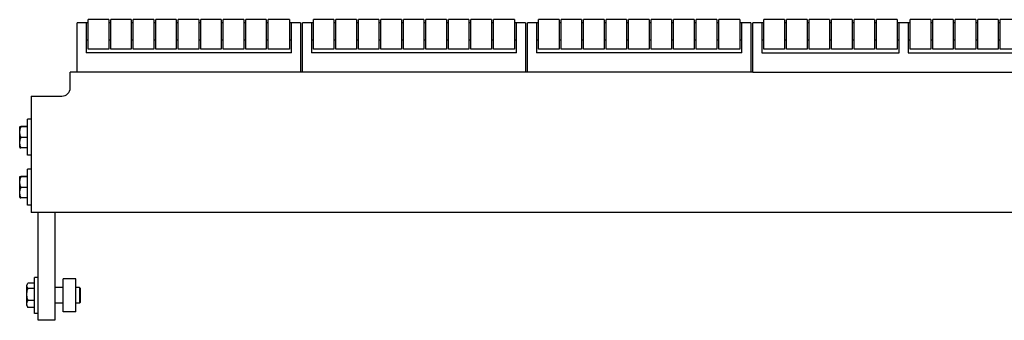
# Model space of a CAD drawing. Header units: inches. Extents: x 0 to 132, y 0 to 102.
# Tile 5 of 8: x 73.13 to 87.91, y 36.81 to 41.32. Entities that reach past the tile are written whole.
import ezdxf

# ---------------------------------------------------------------- set-up
doc = ezdxf.new("R2010")
doc.units = ezdxf.units.IN
doc.header["$LTSCALE"] = 7.26
doc.header["$MEASUREMENT"] = 0
for name, color, linetype in [('518353_WW_518353_24_BL4', 7, 'CONTINUOUS'), ('520309_BL0', 7, 'CONTINUOUS'), ('532387_BL3', 7, 'CONTINUOUS'), ('807_1829_14_1_SOLID1_BL23', 7, 'CONTINUOUS'), ('807_1829_14_1_SOLID1_BL52', 7, 'CONTINUOUS'), ('807_1829_14_1_SOLID1_BL80', 7, 'CONTINUOUS'), ('807_1829_1_1_SOLID1_BL20', 7, 'CONTINUOUS'), ('807_1829_1_1_SOLID1_BL49', 7, 'CONTINUOUS'), ('807_1829_1_1_SOLID1_BL77', 7, 'CONTINUOUS'), ('807_1829_1_SOLID1_BL17', 7, 'CONTINUOUS'), ('807_1829_1_SOLID1_BL46', 7, 'CONTINUOUS'), ('807_1829_1_SOLID1_BL74', 7, 'CONTINUOUS'), ('807_1829_23_1_SOLID1_BL14', 7, 'CONTINUOUS'), ('807_1829_23_1_SOLID1_BL43', 7, 'CONTINUOUS'), ('807_1829_23_1_SOLID1_BL71', 7, 'CONTINUOUS'), ('807_1829_27_1_SOLID1_BL33', 7, 'CONTINUOUS'), ('807_1829_27_1_SOLID1_BL61', 7, 'CONTINUOUS'), ('807_1829_27_1_SOLID1_BL89', 7, 'CONTINUOUS'), ('807_1829_3_1_SOLID1_BL27', 7, 'CONTINUOUS'), ('807_1829_3_1_SOLID1_BL55', 7, 'CONTINUOUS'), ('807_1829_3_1_SOLID1_BL83', 7, 'CONTINUOUS'), ('807_1829_5_1_SOLID1_BL30', 7, 'CONTINUOUS'), ('807_1829_5_1_SOLID1_BL58', 7, 'CONTINUOUS'), ('807_1829_5_1_SOLID1_BL86', 7, 'CONTINUOUS'), ('807_1829_6_1_SOLID1_BL11', 7, 'CONTINUOUS'), ('807_1829_6_1_SOLID1_BL40', 7, 'CONTINUOUS'), ('807_1829_6_1_SOLID1_BL68', 7, 'CONTINUOUS'), ('807_1829_8_1_SOLID1_BL36', 7, 'CONTINUOUS'), ('807_1829_8_1_SOLID1_BL64', 7, 'CONTINUOUS'), ('807_1829_8_1_SOLID1_BL94', 7, 'CONTINUOUS'), ('807_1830_11_1_SOLID1_BL98', 7, 'CONTINUOUS'), ('807_1830_12_1_SOLID1_BL150', 7, 'CONTINUOUS'), ('807_1830_13_1_SOLID1_BL113', 7, 'CONTINUOUS'), ('807_1830_19_1_SOLID1_BL148', 7, 'CONTINUOUS'), ('807_1830_1_SOLID1_BL180', 7, 'CONTINUOUS'), ('807_1830_20_1_SOLID1_BL207', 7, 'CONTINUOUS'), ('807_1830_22_1_SOLID1_BL97', 7, 'CONTINUOUS'), ('807_1830_30_1_SOLID1_BL101', 7, 'CONTINUOUS'), ('807_1830_34_1_SOLID1_BL104', 7, 'CONTINUOUS'), ('807_1830_35_1_SOLID1_BL110', 7, 'CONTINUOUS'), ('807_1830_4_1_SOLID1_BL181', 7, 'CONTINUOUS'), ('807_1830_5_1_SOLID1_BL107', 7, 'CONTINUOUS'), ('960616MSSF_BL2', 7, 'CONTINUOUS'), ('960616MSSF_BL5', 7, 'CONTINUOUS'), ('960616MSSF_BL6', 7, 'CONTINUOUS'), ('CUT_EXTRUDE1_1__BL39', 7, 'CONTINUOUS'), ('CUT_EXTRUDE1_1__BL67', 7, 'CONTINUOUS'), ('CUT_EXTRUDE1_1__BL8', 7, 'CONTINUOUS')]:
    doc.layers.add(name, color=color, linetype=linetype)

# ---------------------------------------------------------------- blocks, each defined once
blk = doc.blocks.new('520309_BL0', base_point=(54.153, 52.026))
at = {"layer": '520309_BL0', "color": 7, "linetype": 'CONTINUOUS'}
for p, q in [((73.408, 36.81), (73.408, 38.427)), ((73.658, 38.427), (73.658, 36.81)), ((73.658, 36.81), (73.408, 36.81))]:
    blk.add_line(p, q, dxfattribs=at)
blk = doc.blocks.new('960616MSSF_BL2', base_point=(55.208, 52.268))
at = {"layer": '960616MSSF_BL2', "color": 7, "linetype": 'CONTINUOUS'}
for p, q in [((73.353, 36.914), (73.353, 37.455)), ((73.408, 37.455), (73.353, 37.455)), ((73.235, 37.336), (73.248, 37.358)), ((73.235, 37.033), (73.235, 37.336)), ((73.248, 37.358), (73.253, 37.366)), ((73.353, 37.366), (73.253, 37.366)), ((73.353, 37.29), (73.253, 37.29)), ((73.783, 37.303), (73.658, 37.303)), ((74.027, 37.303), (73.971, 37.303)), ((74.027, 37.303), (74.027, 37.067)), ((74.038, 37.291), (74.027, 37.303)), ((74.038, 37.291), (74.038, 37.078)), ((73.353, 37.109), (73.253, 37.109)), ((73.235, 37.033), (73.248, 37.011)), ((73.248, 37.011), (73.253, 37.004)), ((73.353, 37.004), (73.253, 37.004)), ((73.783, 37.067), (73.658, 37.067)), ((74.027, 37.067), (73.971, 37.067)), ((74.038, 37.078), (74.027, 37.067)), ((73.408, 36.914), (73.353, 36.914))]:
    blk.add_line(p, q, dxfattribs=at)
for points, knots in [([(73.253, 37.29), (73.251, 37.293), (73.247, 37.298), (73.243, 37.307), (73.24, 37.315), (73.239, 37.322), (73.239, 37.328), (73.239, 37.334), (73.24, 37.341), (73.243, 37.35), (73.246, 37.355), (73.248, 37.358)], [0, 0, 0, 0, 0.135256, 0.264591, 0.388344, 0.508001, 0.567148, 0.626324, 0.746189, 0.870265, 1, 1, 1, 1]), ([(73.253, 37.109), (73.251, 37.116), (73.247, 37.131), (73.242, 37.154), (73.239, 37.177), (73.238, 37.2), (73.239, 37.223), (73.242, 37.245), (73.247, 37.268), (73.251, 37.283), (73.253, 37.29)], [0, 0, 0, 0, 0.125019, 0.250023, 0.375015, 0.5, 0.624985, 0.749977, 0.874981, 1, 1, 1, 1]), ([(73.253, 37.004), (73.251, 37.008), (73.247, 37.016), (73.242, 37.03), (73.239, 37.043), (73.238, 37.056), (73.239, 37.07), (73.242, 37.083), (73.247, 37.096), (73.251, 37.105), (73.253, 37.109)], [0, 0, 0, 0, 0.128962, 0.254921, 0.378248, 0.500004, 0.621761, 0.745092, 0.871044, 1, 1, 1, 1])]:
    blk.add_open_spline(points, degree=3, knots=knots, dxfattribs=at)
blk = doc.blocks.new('532387_BL3', base_point=(54.685, 52.245))
at = {"layer": '532387_BL3', "color": 7, "linetype": 'CONTINUOUS'}
for p, q in [((73.783, 36.935), (73.783, 37.435)), ((73.971, 37.435), (73.783, 37.435)), ((73.971, 36.935), (73.971, 37.435)), ((73.971, 36.935), (73.783, 36.935))]:
    blk.add_line(p, q, dxfattribs=at)
blk = doc.blocks.new('518353_WW_518353_24_BL4', base_point=(68.479, 65.242))
at = {"layer": '518353_WW_518353_24_BL4', "color": 7, "linetype": 'CONTINUOUS'}
for p, q in [((73.888, 40.302), (73.888, 40.535)), ((73.993, 40.535), (73.888, 40.535)), ((77.373, 40.535), (77.343, 40.535)), ((80.753, 40.535), (80.723, 40.535)), ((84.133, 40.535), (84.103, 40.535)), ((73.303, 40.177), (73.303, 38.427)), ((73.303, 40.177), (73.763, 40.177)), ((98.473, 38.427), (73.303, 38.427))]:
    blk.add_line(p, q, dxfattribs=at)
blk.add_arc((73.763, 40.302), 0.125, 270, 360, dxfattribs=at)
blk = doc.blocks.new('960616MSSF_BL5', base_point=(55.946, 38.81))
at = {"layer": '960616MSSF_BL5', "color": 7, "linetype": 'CONTINUOUS'}
for p, q in [((73.248, 38.539), (73.248, 39.08)), ((73.303, 39.08), (73.248, 39.08)), ((73.13, 38.961), (73.134, 38.967)), ((73.13, 38.658), (73.13, 38.961)), ((73.248, 38.969), (73.148, 38.969)), ((73.248, 38.965), (73.148, 38.965)), ((73.248, 38.806), (73.148, 38.806)), ((73.13, 38.658), (73.134, 38.652)), ((73.248, 38.65), (73.148, 38.65)), ((73.303, 38.539), (73.248, 38.539))]:
    blk.add_line(p, q, dxfattribs=at)
for points, knots in [([(73.134, 38.967), (73.134, 38.967), (73.134, 38.967), (73.134, 38.968), (73.134, 38.968), (73.135, 38.968), (73.136, 38.968), (73.138, 38.968), (73.14, 38.969), (73.142, 38.969), (73.145, 38.969), (73.147, 38.969), (73.148, 38.969)], [0, 0, 0, 0, 0.012741, 0.031909, 0.058175, 0.09171, 0.180339, 0.296632, 0.438892, 0.604981, 0.792708, 1, 1, 1, 1]), ([(73.148, 38.965), (73.147, 38.965), (73.145, 38.965), (73.142, 38.966), (73.14, 38.966), (73.138, 38.966), (73.137, 38.966), (73.136, 38.966), (73.136, 38.966), (73.135, 38.967), (73.134, 38.967), (73.134, 38.967), (73.134, 38.967), (73.134, 38.967), (73.134, 38.967), (73.134, 38.967), (73.134, 38.967), (73.134, 38.967)], [0, 0, 0, 0, 0.220696, 0.418669, 0.591253, 0.667138, 0.735607, 0.796352, 0.849137, 0.893748, 0.930011, 0.957882, 0.977585, 0.98465, 0.99023, 0.995001, 1, 1, 1, 1]), ([(73.148, 38.806), (73.146, 38.812), (73.142, 38.825), (73.137, 38.845), (73.134, 38.865), (73.133, 38.885), (73.134, 38.906), (73.137, 38.926), (73.142, 38.946), (73.146, 38.959), (73.148, 38.965)], [0, 0, 0, 0, 0.125633, 0.250781, 0.375513, 0.5, 0.624487, 0.749219, 0.874368, 1, 1, 1, 1]), ([(73.148, 38.65), (73.146, 38.657), (73.142, 38.669), (73.137, 38.689), (73.134, 38.708), (73.133, 38.728), (73.134, 38.748), (73.137, 38.767), (73.142, 38.787), (73.146, 38.799), (73.148, 38.806)], [0, 0, 0, 0, 0.125779, 0.250962, 0.375633, 0.500001, 0.624369, 0.74904, 0.874222, 1, 1, 1, 1]), ([(73.134, 38.652), (73.134, 38.652), (73.134, 38.652), (73.134, 38.652), (73.134, 38.652), (73.135, 38.652), (73.136, 38.651), (73.138, 38.651), (73.14, 38.651), (73.142, 38.651), (73.145, 38.65), (73.147, 38.65), (73.148, 38.65)], [0, 0, 0, 0, 0.012741, 0.031909, 0.058175, 0.09171, 0.180339, 0.296632, 0.438892, 0.604981, 0.792708, 1, 1, 1, 1])]:
    blk.add_open_spline(points, degree=3, knots=knots, dxfattribs=at)
blk = doc.blocks.new('960616MSSF_BL6', base_point=(55.946, 53.381))
at = {"layer": '960616MSSF_BL6', "color": 7, "linetype": 'CONTINUOUS'}
for p, q in [((73.248, 39.289), (73.248, 39.83)), ((73.303, 39.83), (73.248, 39.83)), ((73.13, 39.711), (73.134, 39.717)), ((73.13, 39.408), (73.13, 39.711)), ((73.248, 39.719), (73.148, 39.719)), ((73.248, 39.715), (73.148, 39.715)), ((73.248, 39.556), (73.148, 39.556)), ((73.13, 39.408), (73.134, 39.402)), ((73.248, 39.4), (73.148, 39.4)), ((73.303, 39.289), (73.248, 39.289))]:
    blk.add_line(p, q, dxfattribs=at)
for points, knots in [([(73.134, 39.717), (73.134, 39.717), (73.134, 39.717), (73.134, 39.718), (73.134, 39.718), (73.135, 39.718), (73.136, 39.718), (73.138, 39.718), (73.14, 39.719), (73.142, 39.719), (73.145, 39.719), (73.147, 39.719), (73.148, 39.719)], [0, 0, 0, 0, 0.012741, 0.031909, 0.058175, 0.09171, 0.180339, 0.296632, 0.438892, 0.604981, 0.792708, 1, 1, 1, 1]), ([(73.148, 39.715), (73.147, 39.715), (73.145, 39.715), (73.142, 39.716), (73.14, 39.716), (73.138, 39.716), (73.137, 39.716), (73.136, 39.716), (73.136, 39.716), (73.135, 39.717), (73.134, 39.717), (73.134, 39.717), (73.134, 39.717), (73.134, 39.717), (73.134, 39.717), (73.134, 39.717), (73.134, 39.717), (73.134, 39.717)], [0, 0, 0, 0, 0.220696, 0.418669, 0.591253, 0.667138, 0.735607, 0.796352, 0.849137, 0.893748, 0.930011, 0.957882, 0.977585, 0.98465, 0.99023, 0.995001, 1, 1, 1, 1]), ([(73.148, 39.556), (73.146, 39.562), (73.142, 39.575), (73.137, 39.595), (73.134, 39.615), (73.133, 39.635), (73.134, 39.656), (73.137, 39.676), (73.142, 39.696), (73.146, 39.709), (73.148, 39.715)], [0, 0, 0, 0, 0.125633, 0.250781, 0.375513, 0.5, 0.624487, 0.749219, 0.874368, 1, 1, 1, 1]), ([(73.148, 39.4), (73.146, 39.407), (73.142, 39.419), (73.137, 39.439), (73.134, 39.458), (73.133, 39.478), (73.134, 39.498), (73.137, 39.517), (73.142, 39.537), (73.146, 39.549), (73.148, 39.556)], [0, 0, 0, 0, 0.125779, 0.250962, 0.375633, 0.500001, 0.624369, 0.74904, 0.874222, 1, 1, 1, 1]), ([(73.134, 39.402), (73.134, 39.402), (73.134, 39.402), (73.134, 39.402), (73.134, 39.402), (73.135, 39.402), (73.136, 39.401), (73.138, 39.401), (73.14, 39.401), (73.142, 39.401), (73.145, 39.4), (73.147, 39.4), (73.148, 39.4)], [0, 0, 0, 0, 0.012741, 0.031909, 0.058175, 0.09171, 0.180339, 0.296632, 0.438892, 0.604981, 0.792708, 1, 1, 1, 1])]:
    blk.add_open_spline(points, degree=3, knots=knots, dxfattribs=at)
blk = doc.blocks.new('CUT_EXTRUDE1_1__BL8', base_point=(56.904, 55.731))
at = {"layer": 'CUT_EXTRUDE1_1__BL8', "color": 7, "linetype": 'CONTINUOUS'}
for p, q in [((73.993, 40.535), (73.993, 41.275)), ((74.158, 41.275), (73.993, 41.275)), ((74.128, 41.275), (74.128, 40.825)), ((74.496, 41.275), (74.466, 41.275)), ((74.834, 41.275), (74.804, 41.275)), ((75.172, 41.275), (75.142, 41.275)), ((75.51, 41.275), (75.48, 41.275)), ((75.848, 41.275), (75.818, 41.275)), ((76.186, 41.275), (76.156, 41.275)), ((76.524, 41.275), (76.494, 41.275)), ((76.862, 41.275), (76.832, 41.275)), ((77.343, 41.275), (77.178, 41.275)), ((77.208, 40.825), (77.208, 41.275)), ((77.343, 41.275), (77.343, 40.535)), ((74.158, 41.018), (74.128, 41.018)), ((74.496, 41.018), (74.466, 41.018)), ((74.834, 41.018), (74.804, 41.018)), ((75.172, 41.018), (75.142, 41.018)), ((75.51, 41.018), (75.48, 41.018)), ((75.848, 41.018), (75.818, 41.018)), ((76.186, 41.018), (76.156, 41.018)), ((76.524, 41.018), (76.494, 41.018)), ((76.862, 41.018), (76.832, 41.018)), ((77.208, 41.018), (77.178, 41.018)), ((77.208, 40.825), (74.128, 40.825)), ((77.343, 40.535), (73.993, 40.535))]:
    blk.add_line(p, q, dxfattribs=at)
blk = doc.blocks.new('807_1829_6_1_SOLID1_BL11', base_point=(56.734, 54.466))
at = {"layer": '807_1829_6_1_SOLID1_BL11', "color": 7, "linetype": 'CONTINUOUS'}
for p, q in [((74.158, 40.882), (74.158, 41.325)), ((74.466, 41.325), (74.158, 41.325)), ((74.466, 41.325), (74.466, 40.882)), ((74.466, 40.882), (74.158, 40.882))]:
    blk.add_line(p, q, dxfattribs=at)
blk = doc.blocks.new('807_1829_23_1_SOLID1_BL14', base_point=(56.903, 54.635))
at = {"layer": '807_1829_23_1_SOLID1_BL14', "color": 7, "linetype": 'CONTINUOUS'}
for p, q in [((74.496, 40.882), (74.496, 41.325)), ((74.804, 41.325), (74.496, 41.325)), ((74.804, 41.325), (74.804, 40.882)), ((74.804, 40.882), (74.496, 40.882))]:
    blk.add_line(p, q, dxfattribs=at)
blk = doc.blocks.new('807_1829_1_SOLID1_BL17', base_point=(57.072, 54.804))
at = {"layer": '807_1829_1_SOLID1_BL17', "color": 7, "linetype": 'CONTINUOUS'}
for p, q in [((74.834, 40.882), (74.834, 41.325)), ((75.142, 41.325), (74.834, 41.325)), ((75.142, 41.325), (75.142, 40.882)), ((75.142, 40.882), (74.834, 40.882))]:
    blk.add_line(p, q, dxfattribs=at)
blk = doc.blocks.new('807_1829_1_1_SOLID1_BL20', base_point=(57.241, 54.973))
at = {"layer": '807_1829_1_1_SOLID1_BL20', "color": 7, "linetype": 'CONTINUOUS'}
for p, q in [((75.172, 40.882), (75.172, 41.325)), ((75.48, 41.325), (75.172, 41.325)), ((75.48, 41.325), (75.48, 40.882)), ((75.48, 40.882), (75.172, 40.882))]:
    blk.add_line(p, q, dxfattribs=at)
blk = doc.blocks.new('807_1829_14_1_SOLID1_BL23', base_point=(57.41, 55.142))
at = {"layer": '807_1829_14_1_SOLID1_BL23', "color": 7, "linetype": 'CONTINUOUS'}
for p, q in [((75.51, 40.882), (75.51, 41.325)), ((75.818, 41.325), (75.51, 41.325)), ((75.818, 41.325), (75.818, 40.882)), ((75.818, 40.882), (75.51, 40.882))]:
    blk.add_line(p, q, dxfattribs=at)
blk = doc.blocks.new('807_1829_3_1_SOLID1_BL27', base_point=(57.579, 55.311))
at = {"layer": '807_1829_3_1_SOLID1_BL27', "color": 7, "linetype": 'CONTINUOUS'}
for p, q in [((75.848, 40.882), (75.848, 41.325)), ((76.156, 41.325), (75.848, 41.325)), ((76.156, 41.325), (76.156, 40.882)), ((76.156, 40.882), (75.848, 40.882))]:
    blk.add_line(p, q, dxfattribs=at)
blk = doc.blocks.new('807_1829_5_1_SOLID1_BL30', base_point=(57.748, 55.48))
at = {"layer": '807_1829_5_1_SOLID1_BL30', "color": 7, "linetype": 'CONTINUOUS'}
for p, q in [((76.186, 40.882), (76.186, 41.325)), ((76.494, 41.325), (76.186, 41.325)), ((76.494, 41.325), (76.494, 40.882)), ((76.494, 40.882), (76.186, 40.882))]:
    blk.add_line(p, q, dxfattribs=at)
blk = doc.blocks.new('807_1829_27_1_SOLID1_BL33', base_point=(57.917, 55.649))
at = {"layer": '807_1829_27_1_SOLID1_BL33', "color": 7, "linetype": 'CONTINUOUS'}
for p, q in [((76.524, 40.882), (76.524, 41.325)), ((76.832, 41.325), (76.524, 41.325)), ((76.832, 41.325), (76.832, 40.882)), ((76.832, 40.882), (76.524, 40.882))]:
    blk.add_line(p, q, dxfattribs=at)
blk = doc.blocks.new('807_1829_8_1_SOLID1_BL36', base_point=(58.09, 55.822))
at = {"layer": '807_1829_8_1_SOLID1_BL36', "color": 7, "linetype": 'CONTINUOUS'}
for p, q in [((76.862, 40.882), (76.862, 41.325)), ((77.178, 41.325), (76.862, 41.325)), ((77.178, 41.325), (77.178, 40.882)), ((77.178, 40.882), (76.862, 40.882))]:
    blk.add_line(p, q, dxfattribs=at)
blk = doc.blocks.new('CUT_EXTRUDE1_1__BL39', base_point=(59.129, 57.421))
at = {"layer": 'CUT_EXTRUDE1_1__BL39', "color": 7, "linetype": 'CONTINUOUS'}
for p, q in [((77.373, 40.535), (77.373, 41.275)), ((77.538, 41.275), (77.373, 41.275)), ((77.508, 41.275), (77.508, 40.825)), ((77.876, 41.275), (77.846, 41.275)), ((78.214, 41.275), (78.184, 41.275)), ((78.552, 41.275), (78.522, 41.275)), ((78.89, 41.275), (78.86, 41.275)), ((79.228, 41.275), (79.198, 41.275)), ((79.566, 41.275), (79.536, 41.275)), ((79.904, 41.275), (79.874, 41.275)), ((80.242, 41.275), (80.212, 41.275)), ((80.723, 41.275), (80.558, 41.275)), ((80.588, 40.825), (80.588, 41.275)), ((80.723, 41.275), (80.723, 40.535)), ((77.538, 41.018), (77.508, 41.018)), ((77.876, 41.018), (77.846, 41.018)), ((78.214, 41.018), (78.184, 41.018)), ((78.552, 41.018), (78.522, 41.018)), ((78.89, 41.018), (78.86, 41.018)), ((79.228, 41.018), (79.198, 41.018)), ((79.566, 41.018), (79.536, 41.018)), ((79.904, 41.018), (79.874, 41.018)), ((80.242, 41.018), (80.212, 41.018)), ((80.588, 41.018), (80.558, 41.018)), ((80.588, 40.825), (77.508, 40.825)), ((80.723, 40.535), (77.373, 40.535))]:
    blk.add_line(p, q, dxfattribs=at)
blk = doc.blocks.new('807_1829_6_1_SOLID1_BL40', base_point=(58.424, 56.156))
at = {"layer": '807_1829_6_1_SOLID1_BL40', "color": 7, "linetype": 'CONTINUOUS'}
for p, q in [((77.538, 40.882), (77.538, 41.325)), ((77.846, 41.325), (77.538, 41.325)), ((77.846, 41.325), (77.846, 40.882)), ((77.846, 40.882), (77.538, 40.882))]:
    blk.add_line(p, q, dxfattribs=at)
blk = doc.blocks.new('807_1829_23_1_SOLID1_BL43', base_point=(58.593, 56.325))
at = {"layer": '807_1829_23_1_SOLID1_BL43', "color": 7, "linetype": 'CONTINUOUS'}
for p, q in [((77.876, 40.882), (77.876, 41.325)), ((78.184, 41.325), (77.876, 41.325)), ((78.184, 41.325), (78.184, 40.882)), ((78.184, 40.882), (77.876, 40.882))]:
    blk.add_line(p, q, dxfattribs=at)
blk = doc.blocks.new('807_1829_1_SOLID1_BL46', base_point=(58.762, 56.494))
at = {"layer": '807_1829_1_SOLID1_BL46', "color": 7, "linetype": 'CONTINUOUS'}
for p, q in [((78.214, 40.882), (78.214, 41.325)), ((78.522, 41.325), (78.214, 41.325)), ((78.522, 41.325), (78.522, 40.882)), ((78.522, 40.882), (78.214, 40.882))]:
    blk.add_line(p, q, dxfattribs=at)
blk = doc.blocks.new('807_1829_1_1_SOLID1_BL49', base_point=(58.931, 56.663))
at = {"layer": '807_1829_1_1_SOLID1_BL49', "color": 7, "linetype": 'CONTINUOUS'}
for p, q in [((78.552, 40.882), (78.552, 41.325)), ((78.86, 41.325), (78.552, 41.325)), ((78.86, 41.325), (78.86, 40.882)), ((78.86, 40.882), (78.552, 40.882))]:
    blk.add_line(p, q, dxfattribs=at)
blk = doc.blocks.new('807_1829_14_1_SOLID1_BL52', base_point=(59.1, 56.832))
at = {"layer": '807_1829_14_1_SOLID1_BL52', "color": 7, "linetype": 'CONTINUOUS'}
for p, q in [((78.89, 40.882), (78.89, 41.325)), ((79.198, 41.325), (78.89, 41.325)), ((79.198, 41.325), (79.198, 40.882)), ((79.198, 40.882), (78.89, 40.882))]:
    blk.add_line(p, q, dxfattribs=at)
blk = doc.blocks.new('807_1829_3_1_SOLID1_BL55', base_point=(59.269, 57.001))
at = {"layer": '807_1829_3_1_SOLID1_BL55', "color": 7, "linetype": 'CONTINUOUS'}
for p, q in [((79.228, 40.882), (79.228, 41.325)), ((79.536, 41.325), (79.228, 41.325)), ((79.536, 41.325), (79.536, 40.882)), ((79.536, 40.882), (79.228, 40.882))]:
    blk.add_line(p, q, dxfattribs=at)
blk = doc.blocks.new('807_1829_5_1_SOLID1_BL58', base_point=(59.438, 57.17))
at = {"layer": '807_1829_5_1_SOLID1_BL58', "color": 7, "linetype": 'CONTINUOUS'}
for p, q in [((79.566, 40.882), (79.566, 41.325)), ((79.874, 41.325), (79.566, 41.325)), ((79.874, 41.325), (79.874, 40.882)), ((79.874, 40.882), (79.566, 40.882))]:
    blk.add_line(p, q, dxfattribs=at)
blk = doc.blocks.new('807_1829_27_1_SOLID1_BL61', base_point=(59.607, 57.339))
at = {"layer": '807_1829_27_1_SOLID1_BL61', "color": 7, "linetype": 'CONTINUOUS'}
for p, q in [((79.904, 40.882), (79.904, 41.325)), ((80.212, 41.325), (79.904, 41.325)), ((80.212, 41.325), (80.212, 40.882)), ((80.212, 40.882), (79.904, 40.882))]:
    blk.add_line(p, q, dxfattribs=at)
blk = doc.blocks.new('807_1829_8_1_SOLID1_BL64', base_point=(59.78, 57.512))
at = {"layer": '807_1829_8_1_SOLID1_BL64', "color": 7, "linetype": 'CONTINUOUS'}
for p, q in [((80.242, 40.882), (80.242, 41.325)), ((80.558, 41.325), (80.242, 41.325)), ((80.558, 41.325), (80.558, 40.882)), ((80.558, 40.882), (80.242, 40.882))]:
    blk.add_line(p, q, dxfattribs=at)
blk = doc.blocks.new('CUT_EXTRUDE1_1__BL67', base_point=(60.819, 59.111))
at = {"layer": 'CUT_EXTRUDE1_1__BL67', "color": 7, "linetype": 'CONTINUOUS'}
for p, q in [((80.753, 40.535), (80.753, 41.275)), ((80.918, 41.275), (80.753, 41.275)), ((80.888, 41.275), (80.888, 40.825)), ((81.256, 41.275), (81.226, 41.275)), ((81.594, 41.275), (81.564, 41.275)), ((81.932, 41.275), (81.902, 41.275)), ((82.27, 41.275), (82.24, 41.275)), ((82.608, 41.275), (82.578, 41.275)), ((82.946, 41.275), (82.916, 41.275)), ((83.284, 41.275), (83.254, 41.275)), ((83.622, 41.275), (83.592, 41.275)), ((84.103, 41.275), (83.938, 41.275)), ((83.968, 40.825), (83.968, 41.275)), ((84.103, 41.275), (84.103, 40.535)), ((80.918, 41.018), (80.888, 41.018)), ((81.256, 41.018), (81.226, 41.018)), ((81.594, 41.018), (81.564, 41.018)), ((81.932, 41.018), (81.902, 41.018)), ((82.27, 41.018), (82.24, 41.018)), ((82.608, 41.018), (82.578, 41.018)), ((82.946, 41.018), (82.916, 41.018)), ((83.284, 41.018), (83.254, 41.018)), ((83.622, 41.018), (83.592, 41.018)), ((83.968, 41.018), (83.938, 41.018)), ((83.968, 40.825), (80.888, 40.825)), ((84.103, 40.535), (80.753, 40.535))]:
    blk.add_line(p, q, dxfattribs=at)
blk = doc.blocks.new('807_1829_6_1_SOLID1_BL68', base_point=(60.114, 57.846))
at = {"layer": '807_1829_6_1_SOLID1_BL68', "color": 7, "linetype": 'CONTINUOUS'}
for p, q in [((80.918, 40.882), (80.918, 41.325)), ((81.226, 41.325), (80.918, 41.325)), ((81.226, 41.325), (81.226, 40.882)), ((81.226, 40.882), (80.918, 40.882))]:
    blk.add_line(p, q, dxfattribs=at)
blk = doc.blocks.new('807_1829_23_1_SOLID1_BL71', base_point=(60.283, 58.015))
at = {"layer": '807_1829_23_1_SOLID1_BL71', "color": 7, "linetype": 'CONTINUOUS'}
for p, q in [((81.256, 40.882), (81.256, 41.325)), ((81.564, 41.325), (81.256, 41.325)), ((81.564, 41.325), (81.564, 40.882)), ((81.564, 40.882), (81.256, 40.882))]:
    blk.add_line(p, q, dxfattribs=at)
blk = doc.blocks.new('807_1829_1_SOLID1_BL74', base_point=(60.452, 58.184))
at = {"layer": '807_1829_1_SOLID1_BL74', "color": 7, "linetype": 'CONTINUOUS'}
for p, q in [((81.594, 40.882), (81.594, 41.325)), ((81.902, 41.325), (81.594, 41.325)), ((81.902, 41.325), (81.902, 40.882)), ((81.902, 40.882), (81.594, 40.882))]:
    blk.add_line(p, q, dxfattribs=at)
blk = doc.blocks.new('807_1829_1_1_SOLID1_BL77', base_point=(60.621, 58.353))
at = {"layer": '807_1829_1_1_SOLID1_BL77', "color": 7, "linetype": 'CONTINUOUS'}
for p, q in [((81.932, 40.882), (81.932, 41.325)), ((82.24, 41.325), (81.932, 41.325)), ((82.24, 41.325), (82.24, 40.882)), ((82.24, 40.882), (81.932, 40.882))]:
    blk.add_line(p, q, dxfattribs=at)
blk = doc.blocks.new('807_1829_14_1_SOLID1_BL80', base_point=(60.79, 58.522))
at = {"layer": '807_1829_14_1_SOLID1_BL80', "color": 7, "linetype": 'CONTINUOUS'}
for p, q in [((82.27, 40.882), (82.27, 41.325)), ((82.578, 41.325), (82.27, 41.325)), ((82.578, 41.325), (82.578, 40.882)), ((82.578, 40.882), (82.27, 40.882))]:
    blk.add_line(p, q, dxfattribs=at)
blk = doc.blocks.new('807_1829_3_1_SOLID1_BL83', base_point=(60.959, 58.691))
at = {"layer": '807_1829_3_1_SOLID1_BL83', "color": 7, "linetype": 'CONTINUOUS'}
for p, q in [((82.608, 40.882), (82.608, 41.325)), ((82.916, 41.325), (82.608, 41.325)), ((82.916, 41.325), (82.916, 40.882)), ((82.916, 40.882), (82.608, 40.882))]:
    blk.add_line(p, q, dxfattribs=at)
blk = doc.blocks.new('807_1829_5_1_SOLID1_BL86', base_point=(61.128, 58.86))
at = {"layer": '807_1829_5_1_SOLID1_BL86', "color": 7, "linetype": 'CONTINUOUS'}
for p, q in [((82.946, 40.882), (82.946, 41.325)), ((83.254, 41.325), (82.946, 41.325)), ((83.254, 41.325), (83.254, 40.882)), ((83.254, 40.882), (82.946, 40.882))]:
    blk.add_line(p, q, dxfattribs=at)
blk = doc.blocks.new('807_1829_27_1_SOLID1_BL89', base_point=(61.297, 59.029))
at = {"layer": '807_1829_27_1_SOLID1_BL89', "color": 7, "linetype": 'CONTINUOUS'}
for p, q in [((83.284, 40.882), (83.284, 41.325)), ((83.592, 41.325), (83.284, 41.325)), ((83.592, 41.325), (83.592, 40.882)), ((83.592, 40.882), (83.284, 40.882))]:
    blk.add_line(p, q, dxfattribs=at)
blk = doc.blocks.new('807_1829_8_1_SOLID1_BL94', base_point=(61.47, 59.202))
at = {"layer": '807_1829_8_1_SOLID1_BL94', "color": 7, "linetype": 'CONTINUOUS'}
for p, q in [((83.622, 40.882), (83.622, 41.325)), ((83.938, 41.325), (83.622, 41.325)), ((83.938, 41.325), (83.938, 40.882)), ((83.938, 40.882), (83.622, 40.882))]:
    blk.add_line(p, q, dxfattribs=at)
blk = doc.blocks.new('807_1830_22_1_SOLID1_BL97', base_point=(63.099, 61.391))
at = {"layer": '807_1830_22_1_SOLID1_BL97', "color": 7, "linetype": 'CONTINUOUS'}
for p, q in [((84.133, 40.535), (84.133, 41.275)), ((84.298, 41.275), (84.133, 41.275)), ((84.268, 41.275), (84.268, 40.825)), ((84.641, 41.275), (84.611, 41.275)), ((84.979, 41.275), (84.949, 41.275)), ((85.317, 41.275), (85.287, 41.275)), ((85.655, 41.275), (85.625, 41.275)), ((85.993, 41.275), (85.963, 41.275)), ((86.496, 41.275), (86.301, 41.275)), ((86.331, 40.825), (86.331, 41.275)), ((86.466, 41.275), (86.466, 40.825)), ((86.834, 41.275), (86.804, 41.275)), ((87.172, 41.275), (87.142, 41.275)), ((87.51, 41.275), (87.48, 41.275)), ((87.848, 41.275), (87.818, 41.275)), ((84.298, 41.018), (84.268, 41.018)), ((84.641, 41.018), (84.611, 41.018)), ((84.979, 41.018), (84.949, 41.018)), ((85.317, 41.018), (85.287, 41.018)), ((85.655, 41.018), (85.625, 41.018)), ((85.993, 41.018), (85.963, 41.018)), ((86.331, 41.018), (86.301, 41.018)), ((86.496, 41.018), (86.466, 41.018)), ((86.834, 41.018), (86.804, 41.018)), ((87.172, 41.018), (87.142, 41.018)), ((87.51, 41.018), (87.48, 41.018)), ((87.848, 41.018), (87.818, 41.018)), ((84.268, 40.825), (86.331, 40.825)), ((86.466, 40.825), (88.528, 40.825)), ((84.133, 40.535), (88.663, 40.535))]:
    blk.add_line(p, q, dxfattribs=at)
blk = doc.blocks.new('807_1830_11_1_SOLID1_BL98', base_point=(61.807, 59.538))
at = {"layer": '807_1830_11_1_SOLID1_BL98', "color": 7, "linetype": 'CONTINUOUS'}
for p, q in [((84.298, 40.882), (84.298, 41.325)), ((84.611, 41.325), (84.298, 41.325)), ((84.611, 41.325), (84.611, 40.882)), ((84.611, 40.882), (84.298, 40.882))]:
    blk.add_line(p, q, dxfattribs=at)
blk = doc.blocks.new('807_1830_30_1_SOLID1_BL101', base_point=(61.976, 59.707))
at = {"layer": '807_1830_30_1_SOLID1_BL101', "color": 7, "linetype": 'CONTINUOUS'}
for p, q in [((84.641, 40.882), (84.641, 41.325)), ((84.949, 41.325), (84.641, 41.325)), ((84.949, 41.325), (84.949, 40.882)), ((84.949, 40.882), (84.641, 40.882))]:
    blk.add_line(p, q, dxfattribs=at)
blk = doc.blocks.new('807_1830_34_1_SOLID1_BL104', base_point=(62.145, 59.876))
at = {"layer": '807_1830_34_1_SOLID1_BL104', "color": 7, "linetype": 'CONTINUOUS'}
for p, q in [((84.979, 40.882), (84.979, 41.325)), ((85.287, 41.325), (84.979, 41.325)), ((85.287, 41.325), (85.287, 40.882)), ((85.287, 40.882), (84.979, 40.882))]:
    blk.add_line(p, q, dxfattribs=at)
blk = doc.blocks.new('807_1830_5_1_SOLID1_BL107', base_point=(62.314, 60.045))
at = {"layer": '807_1830_5_1_SOLID1_BL107', "color": 7, "linetype": 'CONTINUOUS'}
for p, q in [((85.317, 40.882), (85.317, 41.325)), ((85.625, 41.325), (85.317, 41.325)), ((85.625, 41.325), (85.625, 40.882)), ((85.625, 40.882), (85.317, 40.882))]:
    blk.add_line(p, q, dxfattribs=at)
blk = doc.blocks.new('807_1830_35_1_SOLID1_BL110', base_point=(62.483, 60.214))
at = {"layer": '807_1830_35_1_SOLID1_BL110', "color": 7, "linetype": 'CONTINUOUS'}
for p, q in [((85.655, 40.882), (85.655, 41.325)), ((85.963, 41.325), (85.655, 41.325)), ((85.963, 41.325), (85.963, 40.882)), ((85.963, 40.882), (85.655, 40.882))]:
    blk.add_line(p, q, dxfattribs=at)
blk = doc.blocks.new('807_1830_13_1_SOLID1_BL113', base_point=(62.652, 60.383))
at = {"layer": '807_1830_13_1_SOLID1_BL113', "color": 7, "linetype": 'CONTINUOUS'}
for p, q in [((85.993, 40.882), (85.993, 41.325)), ((86.301, 41.325), (85.993, 41.325)), ((86.301, 41.325), (86.301, 40.882)), ((86.301, 40.882), (85.993, 40.882))]:
    blk.add_line(p, q, dxfattribs=at)
blk = doc.blocks.new('807_1830_19_1_SOLID1_BL148', base_point=(62.903, 60.635))
at = {"layer": '807_1830_19_1_SOLID1_BL148', "color": 7, "linetype": 'CONTINUOUS'}
for p, q in [((86.496, 40.882), (86.496, 41.325)), ((86.804, 41.325), (86.496, 41.325)), ((86.804, 41.325), (86.804, 40.882)), ((86.804, 40.882), (86.496, 40.882))]:
    blk.add_line(p, q, dxfattribs=at)
blk = doc.blocks.new('807_1830_12_1_SOLID1_BL150', base_point=(63.072, 60.804))
at = {"layer": '807_1830_12_1_SOLID1_BL150', "color": 7, "linetype": 'CONTINUOUS'}
for p, q in [((86.834, 40.882), (86.834, 41.325)), ((87.142, 41.325), (86.834, 41.325)), ((87.142, 41.325), (87.142, 40.882)), ((87.142, 40.882), (86.834, 40.882))]:
    blk.add_line(p, q, dxfattribs=at)
blk = doc.blocks.new('807_1830_1_SOLID1_BL180', base_point=(63.241, 60.973))
at = {"layer": '807_1830_1_SOLID1_BL180', "color": 7, "linetype": 'CONTINUOUS'}
for p, q in [((87.172, 40.882), (87.172, 41.325)), ((87.48, 41.325), (87.172, 41.325)), ((87.48, 41.325), (87.48, 40.882)), ((87.48, 40.882), (87.172, 40.882))]:
    blk.add_line(p, q, dxfattribs=at)
blk = doc.blocks.new('807_1830_4_1_SOLID1_BL181', base_point=(63.41, 61.142))
at = {"layer": '807_1830_4_1_SOLID1_BL181', "color": 7, "linetype": 'CONTINUOUS'}
for p, q in [((87.51, 40.882), (87.51, 41.325)), ((87.818, 41.325), (87.51, 41.325)), ((87.818, 41.325), (87.818, 40.882)), ((87.818, 40.882), (87.51, 40.882))]:
    blk.add_line(p, q, dxfattribs=at)
blk = doc.blocks.new('807_1830_20_1_SOLID1_BL207', base_point=(63.579, 61.311))
at = {"layer": '807_1830_20_1_SOLID1_BL207', "color": 7, "linetype": 'CONTINUOUS'}
for p, q in [((87.848, 40.882), (87.848, 41.325)), ((88.156, 41.325), (87.848, 41.325)), ((88.156, 40.882), (87.848, 40.882))]:
    blk.add_line(p, q, dxfattribs=at)

msp = doc.modelspace()

# ---------------------------------------------------------------- block references
at = {"layer": '518353_WW_518353_24_BL4'}
msp.add_blockref('518353_WW_518353_24_BL4', (68.479, 65.242), dxfattribs=at)
at = {"layer": '520309_BL0'}
msp.add_blockref('520309_BL0', (54.153, 52.026), dxfattribs=at)
at = {"layer": '532387_BL3'}
msp.add_blockref('532387_BL3', (54.685, 52.245), dxfattribs=at)
at = {"layer": '807_1829_14_1_SOLID1_BL23'}
msp.add_blockref('807_1829_14_1_SOLID1_BL23', (57.41, 55.142), dxfattribs=at)
at = {"layer": '807_1829_14_1_SOLID1_BL52'}
msp.add_blockref('807_1829_14_1_SOLID1_BL52', (59.1, 56.832), dxfattribs=at)
at = {"layer": '807_1829_14_1_SOLID1_BL80'}
msp.add_blockref('807_1829_14_1_SOLID1_BL80', (60.79, 58.522), dxfattribs=at)
at = {"layer": '807_1829_1_1_SOLID1_BL20'}
msp.add_blockref('807_1829_1_1_SOLID1_BL20', (57.241, 54.973), dxfattribs=at)
at = {"layer": '807_1829_1_1_SOLID1_BL49'}
msp.add_blockref('807_1829_1_1_SOLID1_BL49', (58.931, 56.663), dxfattribs=at)
at = {"layer": '807_1829_1_1_SOLID1_BL77'}
msp.add_blockref('807_1829_1_1_SOLID1_BL77', (60.621, 58.353), dxfattribs=at)
at = {"layer": '807_1829_1_SOLID1_BL17'}
msp.add_blockref('807_1829_1_SOLID1_BL17', (57.072, 54.804), dxfattribs=at)
at = {"layer": '807_1829_1_SOLID1_BL46'}
msp.add_blockref('807_1829_1_SOLID1_BL46', (58.762, 56.494), dxfattribs=at)
at = {"layer": '807_1829_1_SOLID1_BL74'}
msp.add_blockref('807_1829_1_SOLID1_BL74', (60.452, 58.184), dxfattribs=at)
at = {"layer": '807_1829_23_1_SOLID1_BL14'}
msp.add_blockref('807_1829_23_1_SOLID1_BL14', (56.903, 54.635), dxfattribs=at)
at = {"layer": '807_1829_23_1_SOLID1_BL43'}
msp.add_blockref('807_1829_23_1_SOLID1_BL43', (58.593, 56.325), dxfattribs=at)
at = {"layer": '807_1829_23_1_SOLID1_BL71'}
msp.add_blockref('807_1829_23_1_SOLID1_BL71', (60.283, 58.015), dxfattribs=at)
at = {"layer": '807_1829_27_1_SOLID1_BL33'}
msp.add_blockref('807_1829_27_1_SOLID1_BL33', (57.917, 55.649), dxfattribs=at)
at = {"layer": '807_1829_27_1_SOLID1_BL61'}
msp.add_blockref('807_1829_27_1_SOLID1_BL61', (59.607, 57.339), dxfattribs=at)
at = {"layer": '807_1829_27_1_SOLID1_BL89'}
msp.add_blockref('807_1829_27_1_SOLID1_BL89', (61.297, 59.029), dxfattribs=at)
at = {"layer": '807_1829_3_1_SOLID1_BL27'}
msp.add_blockref('807_1829_3_1_SOLID1_BL27', (57.579, 55.311), dxfattribs=at)
at = {"layer": '807_1829_3_1_SOLID1_BL55'}
msp.add_blockref('807_1829_3_1_SOLID1_BL55', (59.269, 57.001), dxfattribs=at)
at = {"layer": '807_1829_3_1_SOLID1_BL83'}
msp.add_blockref('807_1829_3_1_SOLID1_BL83', (60.959, 58.691), dxfattribs=at)
at = {"layer": '807_1829_5_1_SOLID1_BL30'}
msp.add_blockref('807_1829_5_1_SOLID1_BL30', (57.748, 55.48), dxfattribs=at)
at = {"layer": '807_1829_5_1_SOLID1_BL58'}
msp.add_blockref('807_1829_5_1_SOLID1_BL58', (59.438, 57.17), dxfattribs=at)
at = {"layer": '807_1829_5_1_SOLID1_BL86'}
msp.add_blockref('807_1829_5_1_SOLID1_BL86', (61.128, 58.86), dxfattribs=at)
at = {"layer": '807_1829_6_1_SOLID1_BL11'}
msp.add_blockref('807_1829_6_1_SOLID1_BL11', (56.734, 54.466), dxfattribs=at)
at = {"layer": '807_1829_6_1_SOLID1_BL40'}
msp.add_blockref('807_1829_6_1_SOLID1_BL40', (58.424, 56.156), dxfattribs=at)
at = {"layer": '807_1829_6_1_SOLID1_BL68'}
msp.add_blockref('807_1829_6_1_SOLID1_BL68', (60.114, 57.846), dxfattribs=at)
at = {"layer": '807_1829_8_1_SOLID1_BL36'}
msp.add_blockref('807_1829_8_1_SOLID1_BL36', (58.09, 55.822), dxfattribs=at)
at = {"layer": '807_1829_8_1_SOLID1_BL64'}
msp.add_blockref('807_1829_8_1_SOLID1_BL64', (59.78, 57.512), dxfattribs=at)
at = {"layer": '807_1829_8_1_SOLID1_BL94'}
msp.add_blockref('807_1829_8_1_SOLID1_BL94', (61.47, 59.202), dxfattribs=at)
at = {"layer": '807_1830_11_1_SOLID1_BL98'}
msp.add_blockref('807_1830_11_1_SOLID1_BL98', (61.807, 59.538), dxfattribs=at)
at = {"layer": '807_1830_12_1_SOLID1_BL150'}
msp.add_blockref('807_1830_12_1_SOLID1_BL150', (63.072, 60.804), dxfattribs=at)
at = {"layer": '807_1830_13_1_SOLID1_BL113'}
msp.add_blockref('807_1830_13_1_SOLID1_BL113', (62.652, 60.383), dxfattribs=at)
at = {"layer": '807_1830_19_1_SOLID1_BL148'}
msp.add_blockref('807_1830_19_1_SOLID1_BL148', (62.903, 60.635), dxfattribs=at)
at = {"layer": '807_1830_1_SOLID1_BL180'}
msp.add_blockref('807_1830_1_SOLID1_BL180', (63.241, 60.973), dxfattribs=at)
at = {"layer": '807_1830_20_1_SOLID1_BL207'}
msp.add_blockref('807_1830_20_1_SOLID1_BL207', (63.579, 61.311), dxfattribs=at)
at = {"layer": '807_1830_22_1_SOLID1_BL97'}
msp.add_blockref('807_1830_22_1_SOLID1_BL97', (63.099, 61.391), dxfattribs=at)
at = {"layer": '807_1830_30_1_SOLID1_BL101'}
msp.add_blockref('807_1830_30_1_SOLID1_BL101', (61.976, 59.707), dxfattribs=at)
at = {"layer": '807_1830_34_1_SOLID1_BL104'}
msp.add_blockref('807_1830_34_1_SOLID1_BL104', (62.145, 59.876), dxfattribs=at)
at = {"layer": '807_1830_35_1_SOLID1_BL110'}
msp.add_blockref('807_1830_35_1_SOLID1_BL110', (62.483, 60.214), dxfattribs=at)
at = {"layer": '807_1830_4_1_SOLID1_BL181'}
msp.add_blockref('807_1830_4_1_SOLID1_BL181', (63.41, 61.142), dxfattribs=at)
at = {"layer": '807_1830_5_1_SOLID1_BL107'}
msp.add_blockref('807_1830_5_1_SOLID1_BL107', (62.314, 60.045), dxfattribs=at)
at = {"layer": '960616MSSF_BL2'}
msp.add_blockref('960616MSSF_BL2', (55.208, 52.268), dxfattribs=at)
at = {"layer": '960616MSSF_BL5'}
msp.add_blockref('960616MSSF_BL5', (55.946, 38.81), dxfattribs=at)
at = {"layer": '960616MSSF_BL6'}
msp.add_blockref('960616MSSF_BL6', (55.946, 53.381), dxfattribs=at)
at = {"layer": 'CUT_EXTRUDE1_1__BL39'}
msp.add_blockref('CUT_EXTRUDE1_1__BL39', (59.129, 57.421), dxfattribs=at)
at = {"layer": 'CUT_EXTRUDE1_1__BL67'}
msp.add_blockref('CUT_EXTRUDE1_1__BL67', (60.819, 59.111), dxfattribs=at)
at = {"layer": 'CUT_EXTRUDE1_1__BL8'}
msp.add_blockref('CUT_EXTRUDE1_1__BL8', (56.904, 55.731), dxfattribs=at)

doc.saveas('drawing.dxf')
